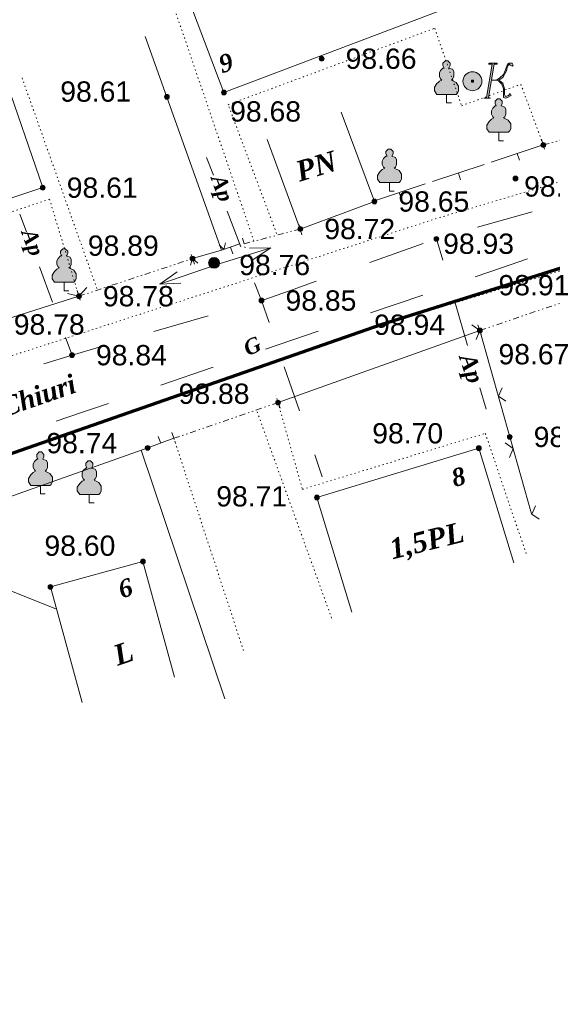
# Model space of a CAD drawing. Header units: millimetres. Extents: x 9396 to 25236, y 15106 to 31102.
# Tile 70 of 256: x 10703 to 10747, y 16377 to 16459. Entities that reach past the tile are written whole.
import ezdxf
from ezdxf.enums import TextEntityAlignment as Align

# ---------------------------------------------------------------- set-up
doc = ezdxf.new("R2010")
doc.units = ezdxf.units.MM
for name, pattern in [('DIVIDE', [1.25, 0.5, -0.25, 0, -0.25, 0, -0.25]), ('DOT', [0.25, 0, -0.25]), ('HIDDEN', [0.375, 0.25, -0.125])]:
    doc.linetypes.add(name, pattern=pattern)
for name, color, linetype, lineweight, true_color in [('1001010', 7, 'Continuous', 9, 0x000000), ('10010110', 7, 'Continuous', 20, 0xa25100), ('1070000', 7, 'DOT', 9, 0x000000), ('2030012', 7, 'Continuous', 9, 0x000000), ('21100200', 7, 'HIDDEN', 0, 0x800080), ('3000105', 7, 'DIVIDE', 9, 0x000000), ('3000113', 7, 'Continuous', 9, 0x000000), ('3000220', 7, 'Continuous', 9, 0x000000), ('3000260', 7, 'Continuous', 9, 0x000000), ('4000210', 7, 'Continuous', 9, 0x000000), ('5010210', 7, 'Continuous', 20, 0x008000), ('5010410', 7, 'Continuous', 9, 0x000000), ('6011210', 1, 'Continuous', 9, 0xff0000), ('8010120', 7, 'Continuous', 20, 0x0080ff)]:
    doc.layers.add(name, color=color, linetype=linetype, lineweight=lineweight, true_color=true_color)
doc.layers.add('Канализация', color=1, linetype='Continuous', lineweight=70)
doc.styles.add('1', font='timesbi.ttf', dxfattribs={"height": 0.0012697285})
doc.styles.add('10', font='timesbi.ttf', dxfattribs={"height": 0.001481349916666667})
doc.styles.add('9', font='timesbi.ttf', dxfattribs={"height": 0.001692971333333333})
doc.styles.add('F2', font='arial.ttf', dxfattribs={"height": 0.001692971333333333})

# ---------------------------------------------------------------- blocks, each defined once
blk = doc.blocks.new('SYMBOL21100200')
at = {"true_color": 0x800080}
h = blk.add_hatch(color=216, dxfattribs=at)
edge = h.paths.add_edge_path()
edge.add_arc((0, 0), 0.1, 0, 360)
at = {"color": 216, "linetype": 'Continuous', "lineweight": 0, "true_color": 0x800080}
blk.add_circle((0, 0), 0.1, dxfattribs=at)
blk = doc.blocks.new('SYMBOL4000210')
at = {"true_color": 0xffffff}
blk.add_hatch(color=7, dxfattribs=at).paths.add_polyline_path([(0.05, 1.75), (-0.05, 1.75), (-0.15, 1.65), (-0.15, 1.55), (-0.1, 1.45), (-0.15, 1.45), (-0.25, 1.35), (-0.3, 1.25), (-0.3, 1.1), (-0.25, 1), (-0.2, 0.95), (-0.3, 0.9), (-0.35, 0.85), (-0.4, 0.8), (-0.5, 0.65), (-0.5, 0.5), (-0.4, 0.35), (-0.3, 0.35), (-0.1, 0.35), (0, 0.35), (0.15, 0.35), (0.4, 0.35), (0.45, 0.4), (0.5, 0.5), (0.5, 0.7), (0.4, 0.85), (0.2, 0.95), (0.25, 1), (0.3, 1.1), (0.3, 1.3), (0.25, 1.4), (0.1, 1.45), (0.15, 1.55), (0.15, 1.65)])
at = {"color": 18, "linetype": 'Continuous', "lineweight": 0, "true_color": 0x000000, "flags": 128}
blk.add_lwpolyline([(0.05, 1.75), (-0.05, 1.75), (-0.15, 1.65), (-0.15, 1.55), (-0.1, 1.45), (-0.15, 1.45), (-0.25, 1.35), (-0.3, 1.25), (-0.3, 1.1), (-0.25, 1), (-0.2, 0.95), (-0.3, 0.9), (-0.35, 0.85), (-0.4, 0.8), (-0.5, 0.65), (-0.5, 0.5), (-0.4, 0.35), (-0.3, 0.35), (-0.1, 0.35), (0, 0.35), (0.15, 0.35), (0.4, 0.35), (0.45, 0.4), (0.5, 0.5), (0.5, 0.7), (0.4, 0.85), (0.2, 0.95), (0.25, 1), (0.3, 1.1), (0.3, 1.3), (0.25, 1.4), (0.1, 1.45), (0.15, 1.55), (0.15, 1.65), (0.05, 1.75)], close=True, dxfattribs=at)
blk.add_lwpolyline([(0, 0.35), (0, 0), (0.2, 0)], dxfattribs=at)
blk = doc.blocks.new('SYMBOL5010410')
at = {"true_color": 0xffffff}
for points in [[(0.6715, 0.711), (0.8295, 0.711), (0.5925, -0.6715), (0.474, -0.711), (0.7505, -0.711), (0.6715, -0.6715), (0.9085, 0.711), (1.027, 0.711), (1.027, 0.7505), (0.711, 0.7505)], [(1, 0.05), (1.15, 0.15), (1.3035, 0.2765), (1.3825, 0.474), (1.4615, 0.711), (1.5405, 0.7505), (1.659, 0.7505), (1.6985, 0.6715), (1.659, 0.632), (1.58, 0.6715), (1.5405, 0.711), (1.4615, 0.632), (1.422, 0.4345), (1.264, 0.158), (1.106, 0.0395), (1.264, -0.079), (1.343, -0.316), (1.343, -0.553), (1.3825, -0.632), (1.501, -0.5925), (1.58, -0.5135), (1.6195, -0.5925), (1.4615, -0.6715), (1.3825, -0.711), (1.3035, -0.6715), (1.3035, -0.553), (1.3035, -0.316), (1.2245, -0.1185), (1.106, 0)], [(-0.0395, -0.0395), (0.0395, -0.0395), (0.0395, 0.0395), (-0.0395, 0.0395)]]:
    blk.add_hatch(color=7, dxfattribs=at).paths.add_polyline_path(points)
h = blk.add_hatch(color=7, dxfattribs=at)
edge = h.paths.add_edge_path()
edge.add_arc((0, 0), 0.395, 0, 360)
at = {"color": 18, "linetype": 'Continuous', "lineweight": 0, "true_color": 0x000000, "flags": 128}
for points in [[(0.6715, 0.711), (0.8295, 0.711), (0.5925, -0.6715), (0.474, -0.711), (0.7505, -0.711), (0.6715, -0.6715), (0.9085, 0.711), (1.027, 0.711), (1.027, 0.7505), (0.711, 0.7505), (0.6715, 0.711)], [(1, 0.05), (1, 0.05), (1.15, 0.15), (1.3035, 0.2765), (1.3825, 0.474), (1.4615, 0.711), (1.5405, 0.7505), (1.659, 0.7505), (1.6985, 0.6715), (1.659, 0.632), (1.58, 0.6715), (1.5405, 0.711), (1.4615, 0.632), (1.422, 0.4345), (1.264, 0.158), (1.106, 0.0395), (1.264, -0.079), (1.343, -0.316), (1.343, -0.553), (1.3825, -0.632), (1.501, -0.5925), (1.58, -0.5135), (1.6195, -0.5925), (1.4615, -0.6715), (1.3825, -0.711), (1.3035, -0.6715), (1.3035, -0.553), (1.3035, -0.316), (1.2245, -0.1185), (1.106, 0), (1, 0.05)], [(-0.0395, -0.0395), (0.0395, -0.0395), (0.0395, 0.0395), (-0.0395, 0.0395)]]:
    blk.add_lwpolyline(points, close=True, dxfattribs=at)
blk.add_lwpolyline([(1, 0.05), (0.8, 0.05)], dxfattribs=at)
at = {"color": 3, "linetype": 'Continuous', "lineweight": 0, "true_color": 0x00ea00}
blk.add_circle((0, 0), 0.395, dxfattribs=at)
blk = doc.blocks.new('SYMBOL2030012')
at = {"true_color": 0xffffff}
h = blk.add_hatch(color=7, dxfattribs=at)
edge = h.paths.add_edge_path()
edge.add_arc((0, 0), 0.225, 0, 360)
at = {"true_color": 0x000000}
h = blk.add_hatch(color=18, dxfattribs=at)
edge = h.paths.add_edge_path()
edge.add_arc((0, 0), 0.05, 0, 360)
at = {"color": 18, "linetype": 'Continuous', "lineweight": 0, "true_color": 0x000000}
for radius in [0.225, 0.05]:
    blk.add_circle((0, 0), radius, dxfattribs=at)

msp = doc.modelspace()

# ---------------------------------------------------------------- linework, layer by layer
at = {"layer": '1001010', "color": 253}
msp.add_line((10729.85426167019, 16451.00162043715, 151.8789825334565), (10732.62362098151, 16443.53863991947, 151.8789825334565), dxfattribs=at)
for points in [[(10716.50533498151, 16461.98511991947, 0), (10720.05798298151, 16452.63745991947, 0), (10741.31798698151, 16460.71745991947, 0)], [(10701.69724498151, 16454.15777991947, 0), (10704.93799098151, 16444.69745991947, 0), (10687.94517698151, 16439.03407991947, 0), (10684.78334298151, 16448.52105991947, 0)], [(10732.62362098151, 16443.53863991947, 151.8789825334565), (10726.43686098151, 16441.24285991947, 184.733253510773), (10723.66750167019, 16448.70584043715, 30.11732401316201)], [(10744.25297098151, 16413.39175991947, 0), (10741.33797498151, 16422.95745991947, 0), (10727.81797698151, 16418.83745991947, 0), (10730.73297298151, 16409.27175991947, 0)], [(10715.94606698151, 16403.85443991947, 0), (10713.29798298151, 16413.49745991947, 0), (10705.57798898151, 16411.37745991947, 0), (10708.22606898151, 16401.73443991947, 0)]]:
    msp.add_polyline3d(points, dxfattribs=at)
at = {"layer": '10010110'}
msp.add_polyline3d([(10702.13379559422, 16411.09710194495, 26.10717513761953), (10706.09074076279, 16409.51026720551, 14.13814739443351)], dxfattribs=at)
at = {"layer": '1070000', "color": 253}
for p, q in [((10808.26903298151, 16463.09627991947), (10737.85519898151, 16442.13703991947)), ((10722.56578898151, 16440.23567991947), (10715.28980698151, 16461.50217991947)), ((10709.45105098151, 16436.28331991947), (10703.16312698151, 16453.97919991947)), ((10731.24060698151, 16432.61203991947), (10765.10727898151, 16442.93077991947)), ((10687.05521498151, 16425.73287991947), (10737.85519898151, 16442.13703991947)), ((10707.16356298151, 16424.14537991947), (10731.24060698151, 16432.61203991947)), ((10722.83523298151, 16425.98689991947), (10729.12315698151, 16408.56049991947)), ((10686.55797698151, 16416.87745991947), (10707.16356298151, 16424.14537991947)), ((10715.87798698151, 16423.77745991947), (10721.75736098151, 16405.86569991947))]:
    msp.add_line(p, q, dxfattribs=at)
for points in [[(10724.45797498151, 16440.85745991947, 0), (10720.40995298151, 16451.62123991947, 0), (10737.65668698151, 16457.99893991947, 0), (10739.90236098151, 16451.53139991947, 0), (10744.84280498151, 16453.32793991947, 0), (10746.71797298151, 16448.25745991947, 0)], [(10697.77358298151, 16441.15641991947, 0), (10705.49863898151, 16443.73893991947, 0), (10707.95798298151, 16435.63745991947, 0)], [(10724.57798898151, 16426.75745991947, 0), (10726.60796898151, 16419.51937991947, 0), (10741.87858898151, 16424.19037991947, 0), (10745.29197298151, 16414.12977991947, 0)]]:
    msp.add_polyline3d(points, dxfattribs=at)
at = {"layer": '3000105', "color": 253}
for p, q in [((10746.71797298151, 16448.25745991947), (10755.74386298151, 16450.82305991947)), ((10746.58126409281, 16448.73840760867), (10746.88202364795, 16447.68032269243)), ((10726.56432362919, 16440.75937954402), (10726.28390580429, 16441.82303637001)), ((10726.43686098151, 16441.24285991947), (10721.74921149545, 16440.00702854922)), ((10721.62174884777, 16440.49050892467), (10721.90216667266, 16439.42685209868)), ((10717.59519733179, 16438.30281871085), (10717.24933016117, 16439.34702936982)), ((10707.95798298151, 16435.63745991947), (10717.43798498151, 16438.77745991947)), ((10707.80077063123, 16436.11210112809), (10708.14663780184, 16435.06789046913)), ((10751.53799098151, 16436.21745991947), (10741.41799098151, 16432.77745991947)), ((10741.25707316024, 16433.25085769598), (10741.61109236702, 16432.20938258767)), ((10724.57798898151, 16426.75745991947), (10715.87798698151, 16423.77745991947)), ((10724.74001209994, 16426.2844392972), (10724.38356123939, 16427.3250846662)), ((10715.71596386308, 16424.25048054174), (10716.07241472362, 16423.20983517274))]:
    msp.add_line(p, q, dxfattribs=at)
at = {"layer": '3000113', "color": 253}
for p, q in [((10719.85797498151, 16439.47745991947), (10713.49327698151, 16457.30275991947)), ((10741.41799098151, 16432.77745991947), (10724.57798898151, 16426.75745991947)), ((10713.69798098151, 16422.97745991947, 177.5123412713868), (10702.01797898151, 16418.83745991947)), ((10713.14779101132, 16422.7824439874), (10720.13879739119, 16402.03287080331))]:
    msp.add_line(p, q, dxfattribs=at)
at = {"layer": '3000220', "color": 253}
for p, q in [((10746.72088953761, 16448.25672905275), (10742.38088953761, 16446.82672905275)), ((10744.55088953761, 16447.54672905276), (10744.74088953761, 16446.97672905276)), ((10741.79088953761, 16446.63672905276), (10737.46088953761, 16445.20672905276)), ((10739.63088953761, 16445.91672905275), (10739.82088953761, 16445.34672905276)), ((10736.87088953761, 16445.00672905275), (10732.54088953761, 16443.57672905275)), ((10734.70088953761, 16444.29672905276), (10734.89088953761, 16443.72672905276)), ((10721.39088953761, 16439.99672905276), (10719.85088953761, 16439.47672905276)), ((10720.62088953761, 16439.73672905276), (10720.81088953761, 16439.16672905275)), ((10713.70088953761, 16422.97672905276), (10715.88088953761, 16423.77672905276)), ((10714.79088953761, 16423.37672905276), (10714.58088953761, 16423.93672905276))]:
    msp.add_line(p, q, dxfattribs=at)
at = {"layer": '3000260', "color": 253}
for p, q in [((10717.43798498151, 16438.77745991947), (10719.85797498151, 16439.47745991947)), ((10707.95798298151, 16435.63745991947), (10700.51798898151, 16433.27745991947)), ((10741.41799098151, 16432.77745991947), (10745.74114098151, 16417.47581991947))]:
    msp.add_line(p, q, dxfattribs=at)
for points in [[(10719.65088953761, 16439.93672905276, 0), (10720.06088953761, 16439.53672905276, 0), (10720.18088953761, 16440.08672905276, 0)], [(10717.28088953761, 16438.21672905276, 0), (10717.44088953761, 16438.77672905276, 0), (10717.87088953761, 16438.38672905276, 0)], [(10708.62088953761, 16436.36672905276, 0), (10707.94088953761, 16435.63672905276, 0), (10706.99088953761, 16435.85672905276, 0)], [(10740.76088953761, 16433.25672905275, 0), (10741.42088953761, 16432.76672905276, 0), (10741.11088953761, 16432.02672905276, 0)], [(10743.29088953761, 16427.98672905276, 0), (10742.97088953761, 16427.28672905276, 0), (10743.60088953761, 16426.88672905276, 0)], [(10743.54088953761, 16423.40672905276, 0), (10744.20088953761, 16422.91672905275, 0), (10743.89088953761, 16422.17672905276, 0)], [(10746.07088953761, 16418.14672905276, 0), (10745.75088953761, 16417.43672905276, 0), (10746.38088953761, 16417.03672905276, 0)]]:
    msp.add_polyline3d(points, dxfattribs=at)
at = {"layer": '5010210'}
for p, q in [((10718.61088953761, 16447.22672905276), (10719.19088953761, 16445.73672905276)), ((10703.02088953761, 16442.49672905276), (10703.57088953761, 16441.01672905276)), ((10721.48088953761, 16439.75672905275), (10720.33088953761, 16442.74672905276)), ((10743.50088953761, 16442.03672905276), (10745.78088953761, 16442.68672905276)), ((10741.23088953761, 16441.39672905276), (10743.50088953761, 16442.03672905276)), ((10736.70088953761, 16440.02672905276), (10732.23088953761, 16438.45672905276)), ((10738.32088953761, 16438.64672905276), (10737.80088953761, 16440.41672905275)), ((10705.74088953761, 16435.13672905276), (10704.66088953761, 16438.07672905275)), ((10722.62088953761, 16436.76672905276), (10723.20088953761, 16435.27672905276)), ((10725.53088953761, 16436.09672905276), (10727.76088953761, 16436.88672905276)), ((10723.30088953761, 16435.31672905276), (10725.53088953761, 16436.09672905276)), ((10723.83088953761, 16433.43672905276, 144.1888055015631), (10723.20088953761, 16435.27672905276, 144.1888055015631)), ((10739.35088953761, 16435.08672905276), (10740.39088953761, 16431.53672905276)), ((10718.75088953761, 16433.99672905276), (10714.20088953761, 16432.68672905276)), ((10706.83088953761, 16432.18672905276), (10707.38088953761, 16430.71672905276)), ((10705.03088953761, 16429.98672905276), (10707.38088953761, 16430.71672905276)), ((10707.38088953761, 16430.71672905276), (10709.65088953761, 16431.37672905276)), ((10725.10088953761, 16429.75672905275, 144.1888055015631), (10726.37088953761, 16426.07672905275, 144.1888055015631)), ((10741.94088953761, 16426.21672905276), (10741.43088953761, 16427.98672905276)), ((10728.27088953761, 16420.56672905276, 144.1888055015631), (10727.64088953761, 16422.40672905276, 144.1888055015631))]:
    msp.add_line(p, q, dxfattribs=at)
at = {"layer": '6011210'}
for p, q in [((10719.29399760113, 16438.22785701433), (10723.97654614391, 16439.6713732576)), ((10719.33530098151, 16438.24093991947), (10714.70031630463, 16436.65131196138))]:
    msp.add_line(p, q, dxfattribs=at)
for points in [[(10722.20469091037, 16439.64837257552, 0), (10723.97654614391, 16439.6713732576, 0), (10723.97654614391, 16439.6713732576, 0), (10722.49928606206, 16438.69275042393, 0)], [(10716.47057914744, 16436.72985791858, 0), (10714.70031630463, 16436.65131196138, 0), (10714.70031630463, 16436.65131196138, 0), (10716.14616527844, 16437.67577315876, 0)]]:
    msp.add_polyline3d(points, dxfattribs=at)
at = {"layer": '8010120'}
for p, q in [((10743.22088953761, 16437.99672905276), (10745.41088953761, 16438.75672905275)), ((10741.04088953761, 16437.24672905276), (10743.22088953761, 16437.99672905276)), ((10736.66088953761, 16435.73672905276), (10732.29088953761, 16434.23672905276)), ((10725.73088953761, 16431.97672905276), (10727.92088953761, 16432.72672905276)), ((10723.54088953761, 16431.21672905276), (10725.73088953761, 16431.97672905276)), ((10719.17088953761, 16429.71672905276), (10714.80088953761, 16428.20672905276)), ((10708.24088953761, 16425.94672905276), (10710.42088953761, 16426.69672905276)), ((10706.05088953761, 16425.19672905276), (10708.24088953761, 16425.94672905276))]:
    msp.add_line(p, q, dxfattribs=at)
at = {"layer": 'Канализация'}
msp.add_lwpolyline([(11350.04639928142, 16671.28516191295), (11340.48014006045, 16667.84953317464), (11316.05283524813, 16616.90682202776), (11288.97615951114, 16609.19227490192), (11254.52935980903, 16599.9906406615), (11201.22861404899, 16584.31461470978), (11180.29115277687, 16577.79544605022), (11157.84727622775, 16566.7833229), (11102.69425522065, 16548.92562316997), (11044.59382461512, 16529.39623161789), (10972.97654461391, 16505.86259561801), (10918.39062373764, 16488.38896414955), (10870.16591302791, 16475.22282357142), (10785.90101124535, 16449.85250242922), (10733.15181036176, 16433.23796423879), (10677.76110506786, 16413.94127539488), (10613.11280124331, 16390.31725523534), (10568.09109518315, 16376.54393465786), (10551.48270564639, 16423.26452886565), (10534.37757017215, 16471.14935235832), (10517.41998739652, 16523.56286028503), (10498.46488774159, 16582.45545520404), (10496.09910798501, 16589.98137583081)], dxfattribs=at)

# ---------------------------------------------------------------- block references
at = {"layer": '2030012', "color": 253, "xscale": 2, "yscale": 2, "zscale": 2}
msp.add_blockref('SYMBOL2030012', (10719.23490835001, 16438.4144047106), dxfattribs=at)
at = {"layer": '21100200', "xscale": 2, "yscale": 2, "zscale": 2}
for p in [(10728.21798098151, 16455.45745991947, 197.32), (10715.29798098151, 16452.27745991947, 197.22), (10720.05798098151, 16452.63745991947, 197.36), (10746.71798098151, 16448.25745991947, 197.8), (10744.39798098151, 16445.45745991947, 197.78), (10704.93798098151, 16444.69745991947, 197.22), (10732.62404098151, 16443.54103991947, 197.30674), (10726.43728098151, 16441.24519991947, 197.43026), (10737.79798098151, 16440.41745991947, 197.86), (10717.43798098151, 16438.77745991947, 197.78), (10719.33576098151, 16438.24321991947, 197.51462), (10707.95798098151, 16435.63745991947, 197.56), (10723.19798098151, 16435.27745991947, 197.7), (10741.41798098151, 16432.77745991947, 197.88), (10707.37798098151, 16430.71745991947, 197.68), (10724.57798098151, 16426.75745991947, 197.76), (10743.91798098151, 16423.89745991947, 197.32), (10713.69798098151, 16422.97745991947, 197.48), (10741.33798098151, 16422.95745991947, 197.4), (10727.81798098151, 16418.83745991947, 197.42), (10713.29798098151, 16413.49745991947, 197.2), (10705.57798098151, 16411.37745991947, 197.14)]:
    msp.add_blockref('SYMBOL21100200', p, dxfattribs=at)
at = {"layer": '4000210', "color": 253, "xscale": 2, "yscale": 2, "zscale": 2}
for p in [(10738.64476698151, 16451.77843991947), (10742.99797698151, 16448.61745991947), (10733.87799298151, 16444.41745991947), (10706.71798298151, 16436.09745991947), (10704.73798298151, 16419.13745991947), (10708.81797498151, 16418.39745991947)]:
    msp.add_blockref('SYMBOL4000210', p, dxfattribs=at)
at = {"layer": '5010410', "color": 253, "xscale": 2, "yscale": 2, "zscale": 2}
msp.add_blockref('SYMBOL5010410', (10740.80064898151, 16453.57495991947), dxfattribs=at)

# ---------------------------------------------------------------- texts
at = {"layer": '1001010', "color": 1, "true_color": 0xff0000, "style": '10'}
for s, rotation, p in [('9', 16.70000000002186, (10719.69166098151, 16454.95128991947)), ('8', 15.49999999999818, (10739.09547398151, 16420.41460991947)), ('6', 17.19999999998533, (10711.30202798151, 16411.11594991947))]:
    msp.add_text(s, height=1.481349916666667, rotation=rotation, dxfattribs=at).set_placement(p, align=Align.MIDDLE_LEFT)
at = {"layer": '1001010', "color": 253, "style": '9'}
for s, rotation, p in [('PN', 16.99999999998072, (10726.12556132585, 16445.99435017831, 158.3452887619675)), ('1,5PL', 13.90000000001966, (10733.91547398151, 16414.49460991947)), ('L', 18.60000000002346, (10710.92202798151, 16405.59594991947))]:
    msp.add_text(s, height=1.692971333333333, rotation=rotation, dxfattribs=at).set_placement(p, align=Align.MIDDLE_LEFT)
at = {"layer": '1070000', "color": 253, "style": '1'}
msp.add_text('str.J.Chiuri', height=1.578695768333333, rotation=19.10000000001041, dxfattribs=at).set_placement((10696.84076998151, 16424.67141991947, 50.78), align=Align.MIDDLE_LEFT)
at = {"layer": '21100200', "color": 253, "style": 'F2'}
for s, p in [('98.66', (10730.21798098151, 16455.45745991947, 197.32)), ('98.61', (10706.39798098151, 16452.71745991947, 197.22)), ('98.68', (10720.57798098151, 16451.05745991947, 197.36)), ('98.61', (10706.93798098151, 16444.69745991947, 197.22)), ('98.89', (10745.11798098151, 16444.79745991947, 197.78)), ('98.65', (10734.62404098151, 16443.54103991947, 197.30674)), ('98.72', (10728.43728098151, 16441.24519991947, 197.43026)), ('98.89', (10708.69798098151, 16439.85745991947, 197.78)), ('98.93', (10738.35798098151, 16440.01745991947, 197.86)), ('98.76', (10721.33576098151, 16438.24321991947, 197.51462)), ('98.91', (10742.97798098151, 16436.55745991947, 197.82)), ('98.78', (10709.95798098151, 16435.63745991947, 197.56)), ('98.85', (10725.19798098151, 16435.27745991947, 197.7)), ('98.78', (10702.51798098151, 16433.27745991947, 197.56)), ('98.94', (10732.59798098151, 16433.25745991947, 197.88)), ('98.84', (10709.37798098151, 16430.71745991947, 197.68)), ('98.67', (10742.97798098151, 16430.79745991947, 197.34)), ('98.88', (10716.27798098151, 16427.49745991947, 197.76)), ('98.70', (10732.43798098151, 16424.19745991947, 197.4)), ('98.74', (10705.23798098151, 16423.37745991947, 197.48)), ('98.66', (10745.91798098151, 16423.89745991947, 197.32)), ('98.71', (10719.41798098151, 16418.93745991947, 197.42)), ('98.60', (10705.07798098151, 16414.81745991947, 197.2))]:
    msp.add_text(s, height=1.692971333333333, dxfattribs=at).set_placement(p, align=Align.MIDDLE_LEFT)
at = {"layer": '5010210', "color": 253, "style": '1'}
for height, rotation, p in [(1.2697285, 289.7999999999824, (10719.54588953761, 16445.71172905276)), (1.2697285, 290.199999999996, (10703.72088953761, 16441.18672905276)), (1.391199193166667, 288.9999999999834, (10740.33088953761, 16430.77672905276))]:
    msp.add_text('Ap', height=height, rotation=rotation, dxfattribs=at).set_placement(p, align=Align.MIDDLE_LEFT)
at = {"layer": '8010120', "color": 253, "style": '1'}
msp.add_text('G', height=1.2697285, rotation=24.29999999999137, dxfattribs=at).set_placement((10721.79088953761, 16431.19672905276), align=Align.MIDDLE_LEFT)

doc.saveas('drawing.dxf')
